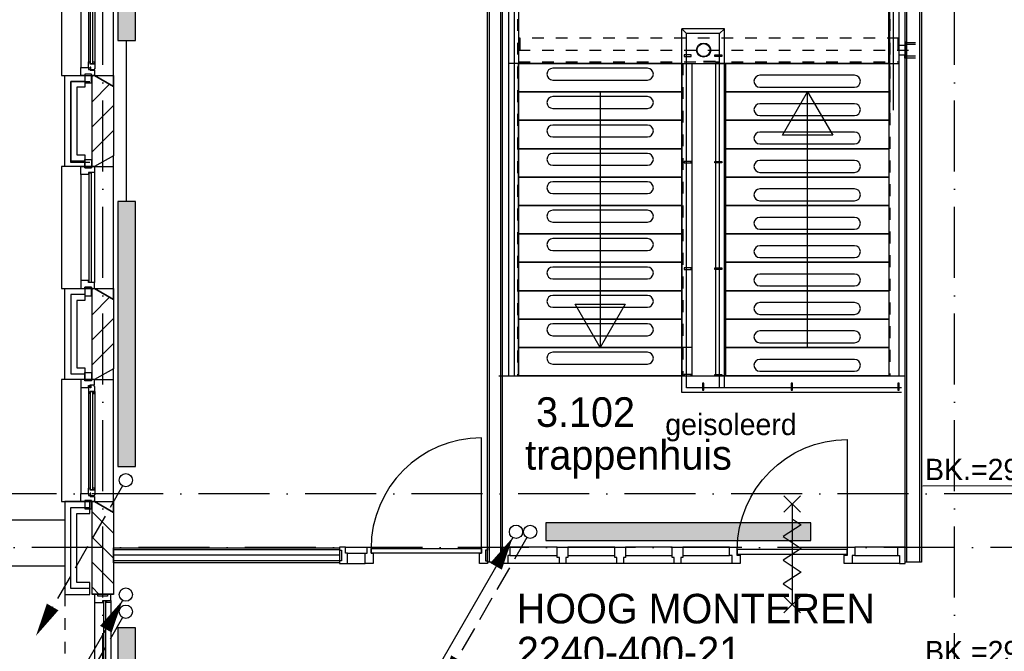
# Model space of a CAD drawing. Extents: x -36528 to 124080, y 290752 to 374852.
# Tile 32 of 66: x 44442 to 52764, y 335591 to 340928. Entities that reach past the tile are written whole.
import ezdxf

# ---------------------------------------------------------------- set-up
doc = ezdxf.new("R2010")
doc.units = 0
doc.header["$LTSCALE"] = 100
for name, pattern in [('2322107', [2000, 1000, 1000]), ('DASHDOT', [9, 6, -1.5, 0, -1.5]), ('HIDDEN', [2, 1, -1])]:
    doc.linetypes.add(name, pattern=pattern)
doc.layers.get('0').update_dxf_attribs({"linetype": 'CONTINUOUS'})
for name, color, linetype in [('AL$1----_ALGEMEEN', 7, 'CONTINUOUS'), ('AL$1----_MAATVOERING', 7, 'CONTINUOUS'), ('AL$7----_STRAMIEN', 1, 'DASHDOT'), ('AL$8----_HULPLIJNEN', 2, 'CONTINUOUS'), ('AL21----_BUITENWAND', 4, 'CONTINUOUS'), ('AL21K---_ISOLATIE', 1, 'CONTINUOUS'), ('AL22----_BINNENWAND', 7, 'CONTINUOUS'), ('AL24----_TRAPPEN', 7, 'CONTINUOUS'), ('AL27----_DAKEN', 7, 'CONTINUOUS'), ('AL28----_KONSTRUKTIE', 3, 'CONTINUOUS'), ('AL29----_BOVENBOUW', 7, 'CONTINUOUS'), ('AL31----_BUITENKOZ', 7, 'CONTINUOUS'), ('AL32----_BINNENKOZ', 7, 'CONTINUOUS'), ('AL32----_DRAAIRICHTING', 7, 'CONTINUOUS'), ('AL65----_BEVEILIGING', 1, 'CONTINUOUS'), ('ALL-----_REFLIJNEN', 8, 'CONTINUOUS'), ('ALXA1---_RASTER50', 12, 'CONTINUOUS'), ('ALXA3---_VOLZWART', 14, 'CONTINUOUS'), ('ALXAB---_PREFABBETON', 1, 'CONTINUOUS'), ('ALXOU---_GLAS', 7, 'CONTINUOUS'), ('BOUW', 8, 'CONTINUOUS'), ('HEKWERKEN', 1, 'CONTINUOUS'), ('TRAPBEKLEDIG', 7, 'CONTINUOUS'), ('WI561---', 1, 'CONTINUOUS'), ('WL561---', 4, 'CONTINUOUS'), ('WL561---_AANVOER', 4, 'CONTINUOUS'), ('WL561---_RETOUR', 4, 'CONTINUOUS'), ('WM570---', 1, 'CONTINUOUS')]:
    doc.layers.add(name, color=color, linetype=linetype)
doc.styles.add('BURO-018', font='BUROFONT.shx', dxfattribs={"height": 180})
doc.styles.add('BURO-025', font='BUROFONT.shx', dxfattribs={"height": 250})

# ---------------------------------------------------------------- blocks, each defined once
blk = doc.blocks.new('LDV2108')
at = {"color": 0, "linetype": 'CONTINUOUS'}
for p, q in [((-0.25, -0.433), (-1.187, -2.057)), ((-1.562, -2.706), (-2.5, -4.33)), ((-2.875, -4.98), (-3.812, -6.603)), ((-4.187, -7.253), (-5.125, -8.877)), ((-5.5, -9.526), (-6.437, -11.15))]:
    blk.add_line(p, q, dxfattribs=at)
blk.add_lwpolyline([(-6.75, -11.691, 0, 1, 0), (-5.5, -9.526, 1, 1, 0)], format="xyseb", dxfattribs=at)
blk.add_circle((0, 0), 0.5, dxfattribs=at)
blk = doc.blocks.new('LDV4107')
at = {"color": 0, "linetype": 'CONTINUOUS'}
blk.add_line((-0.25, -0.433), (-6.75, -11.691), dxfattribs=at)
blk.add_lwpolyline([(-0.25, -0.433, 0, 1, 0), (-1.5, -2.598, 1, 1, 0)], format="xyseb", dxfattribs=at)
blk.add_circle((0, 0), 0.5, dxfattribs=at)
blk = doc.blocks.new('2322401')
at = {"color": 0, "linetype": 'CONTINUOUS'}
for p, q in [((-0.5, 0.5, 1), (-0.5, 0.5)), ((-0.5, 0.5, 1), (-0.5, -0.5, 1)), ((0.5, 0.5, 1), (-0.5, 0.5, 1)), ((0.5, 0.5), (-0.5, 0.5)), ((-0.5, 0.5), (-0.5, -0.5)), ((0.5, 0.5, 1), (0.5, 0.5)), ((0.5, -0.5, 1), (0.5, 0.5, 1)), ((0.5, -0.5), (0.5, 0.5)), ((-0.5, -0.5, 1), (-0.5, -0.5)), ((-0.5, -0.5, 1), (0.5, -0.5, 1)), ((-0.5, -0.5), (0.5, -0.5)), ((0.5, -0.5, 1), (0.5, -0.5))]:
    blk.add_line(p, q, dxfattribs=at)
blk = doc.blocks.new('CVHATCH1')
at = {"color": 0, "linetype": 'CONTINUOUS'}
blk.add_solid([(-0.5, -0.5), (0.5, -0.5), (-0.5, 0.5), (0.5, 0.5)], dxfattribs=at)
blk = doc.blocks.new('CVRINFO2')
at = {"color": 0, "linetype": 'CONTINUOUS', "style": 'BURO-025'}
for tag, p in [('CV_TEXT125', (0, 0)), ('CV_TEXT225', (0, -4.167)), ('CV_TEXT325', (0, -8.333)), ('CV_TEXT425', (0, -12.5))]:
    blk.add_attdef(tag, p, '', height=2.5, dxfattribs=at)

msp = doc.modelspace()

# ---------------------------------------------------------------- linework, layer by layer
at = {"color": 8, "linetype": 'CONTINUOUS'}
for p, q in [((48518.418, 336471.726), (48585.418, 336471.726)), ((48518.418, 336332.726), (48518.418, 336471.726)), ((48585.418, 336471.726), (48585.418, 336399.726)), ((48986.418, 336471.726), (49076.418, 336471.726)), ((48986.418, 336383.726), (48986.418, 336471.726)), ((49076.418, 336471.726), (49076.418, 336383.726)), ((49471.418, 336471.726), (49561.418, 336471.726)), ((49471.418, 336383.726), (49471.418, 336471.726)), ((49561.418, 336471.726), (49561.418, 336383.726)), ((49956.418, 336471.726), (50046.418, 336471.726)), ((49956.418, 336383.726), (49956.418, 336471.726)), ((50046.418, 336471.726), (50046.418, 336383.726)), ((50441.418, 336399.726), (50441.418, 336471.726)), ((50441.418, 336471.726), (50504.418, 336471.726)), ((50504.418, 336471.726), (50504.418, 336404.726)), ((51438.418, 336404.726), (51438.418, 336471.726)), ((51438.418, 336471.726), (51501.418, 336471.726)), ((51501.418, 336471.726), (51501.418, 336399.726)), ((51927.418, 336471.726), (51860.418, 336471.726)), ((51860.418, 336471.726), (51860.418, 336399.726)), ((51927.418, 336332.726), (51927.418, 336471.726)), ((48585.418, 336399.726), (48568.418, 336399.726)), ((48568.418, 336399.726), (48568.418, 336332.726)), ((49003.418, 336383.726), (48986.418, 336383.726)), ((49003.418, 336332.726), (49003.418, 336383.726)), ((49076.418, 336383.726), (49059.418, 336383.726)), ((49059.418, 336383.726), (49059.418, 336332.726)), ((49488.418, 336383.726), (49471.418, 336383.726)), ((49488.418, 336332.726), (49488.418, 336383.726)), ((49561.418, 336383.726), (49544.418, 336383.726)), ((49544.418, 336383.726), (49544.418, 336332.726)), ((49973.418, 336383.726), (49956.418, 336383.726)), ((49973.418, 336332.726), (49973.418, 336383.726)), ((50046.418, 336383.726), (50029.418, 336383.726)), ((50029.418, 336383.726), (50029.418, 336332.726)), ((50464.418, 336399.726), (50441.418, 336399.726)), ((50464.418, 336332.726), (50464.418, 336399.726)), ((50504.418, 336404.726), (50531.418, 336404.726)), ((50531.418, 336404.726), (50531.418, 336332.726)), ((51411.418, 336332.726), (51411.418, 336404.726)), ((51411.418, 336404.726), (51438.418, 336404.726)), ((51501.418, 336399.726), (51478.418, 336399.726)), ((51478.418, 336399.726), (51478.418, 336332.726)), ((51860.418, 336399.726), (51877.418, 336399.726)), ((51877.418, 336399.726), (51877.418, 336332.726)), ((48568.418, 336332.726), (48518.418, 336332.726)), ((49059.418, 336332.726), (49003.418, 336332.726)), ((49544.418, 336332.726), (49488.418, 336332.726)), ((50029.418, 336332.726), (49973.418, 336332.726)), ((50531.418, 336332.726), (50464.418, 336332.726)), ((51478.418, 336332.726), (51411.418, 336332.726)), ((51877.418, 336332.726), (51927.418, 336332.726))]:
    msp.add_line(p, q, dxfattribs=at)
msp.add_lwpolyline([(50506.418, 336451.726, -0.40872383), (51436.418, 337381.726), (51436.418, 336451.726)], format="xyb", dxfattribs=at)
at = {"layer": 'AL$1----_ALGEMEEN', "color": 8}
for p, q in [((50038.172, 340558.176), (48658.172, 340558.176)), ((48658.172, 340558.176), (50038.172, 340558.176)), ((48658.172, 340318.176), (48658.172, 340558.176)), ((50038.172, 340558.176), (50038.172, 340318.176)), ((51788.172, 340558.176), (50408.172, 340558.176)), ((50408.172, 340558.176), (51788.172, 340558.176)), ((50408.172, 340318.176), (50408.172, 340558.176)), ((51788.172, 340558.176), (51788.172, 340518.176)), ((51788.172, 340558.176), (51788.172, 340318.176)), ((48658.172, 340318.176), (50038.172, 340318.176)), ((48658.172, 340318.176), (50038.172, 340318.176)), ((48658.172, 340318.176), (50038.172, 340318.176)), ((48658.172, 340078.176), (48658.172, 340318.176)), ((50038.172, 340318.176), (48658.172, 340318.176)), ((50038.172, 340318.176), (50038.172, 340078.176)), ((50408.172, 340318.176), (51788.172, 340318.176)), ((50408.172, 340318.176), (51788.172, 340318.176)), ((50408.172, 340318.176), (51788.172, 340318.176)), ((50408.172, 340078.176), (50408.172, 340318.176)), ((50408.172, 340318.176), (51788.172, 340318.176)), ((51788.172, 340318.176), (50408.172, 340318.176)), ((51788.172, 340358.176), (51788.172, 340318.176)), ((51788.172, 340318.176), (51788.172, 340278.176)), ((51788.172, 340318.176), (51788.172, 340078.176)), ((51788.172, 340318.176), (51788.172, 340134.339)), ((48658.172, 340078.176), (50038.172, 340078.176)), ((48658.172, 340078.176), (50038.172, 340078.176)), ((48658.172, 340078.176), (50038.172, 340078.176)), ((48658.172, 339838.176), (48658.172, 340078.176)), ((50038.172, 340078.176), (48658.172, 340078.176)), ((50038.172, 340078.176), (50038.172, 339838.176)), ((50408.172, 340078.176), (51788.172, 340078.176)), ((50408.172, 339838.176), (50408.172, 340078.176)), ((51788.172, 340078.176), (50408.172, 340078.176)), ((51788.172, 340078.176), (51788.172, 339838.176)), ((48658.172, 339838.176), (50038.172, 339838.176)), ((48658.172, 339838.176), (50038.172, 339838.176)), ((50038.172, 339838.176), (48658.172, 339838.176)), ((48658.172, 339838.176), (50038.172, 339838.176)), ((48658.172, 339598.176), (48658.172, 339838.176)), ((50038.172, 339838.176), (50038.172, 339598.176)), ((51788.172, 339838.176), (50408.172, 339838.176)), ((50408.172, 339838.176), (51788.172, 339838.176)), ((50408.172, 339598.176), (50408.172, 339838.176)), ((51788.172, 339838.176), (51788.172, 339598.176)), ((48658.172, 339598.176), (50038.172, 339598.176)), ((48658.172, 339598.176), (50038.172, 339598.176)), ((48658.172, 339598.176), (50038.172, 339598.176)), ((48658.172, 339358.176), (48658.172, 339598.176)), ((50038.172, 339598.176), (48658.172, 339598.176)), ((50038.172, 339598.176), (50038.172, 339358.176)), ((51788.172, 339598.176), (50408.172, 339598.176)), ((50408.172, 339598.176), (51788.172, 339598.176)), ((50408.172, 339358.176), (50408.172, 339598.176)), ((51788.172, 339598.176), (51788.172, 339358.176)), ((48658.172, 339358.176), (50038.172, 339358.176)), ((48658.172, 339358.176), (50038.172, 339358.176)), ((48658.172, 339358.176), (50038.172, 339358.176)), ((48658.172, 339118.176), (48658.172, 339358.176)), ((50038.172, 339358.176), (48658.172, 339358.176)), ((50038.172, 339358.176), (50038.172, 339118.176)), ((50408.172, 339358.176), (51788.172, 339358.176)), ((50408.172, 339358.176), (51788.172, 339358.176)), ((51788.172, 339358.176), (50408.172, 339358.176)), ((50408.172, 339358.176), (51788.172, 339358.176)), ((50408.172, 339118.176), (50408.172, 339358.176)), ((51788.172, 339358.176), (51788.172, 339118.176)), ((48658.172, 339118.176), (50038.172, 339118.176)), ((48658.172, 339118.176), (50038.172, 339118.176)), ((48658.172, 339118.176), (50038.172, 339118.176)), ((48658.172, 338878.176), (48658.172, 339118.176)), ((50038.172, 339118.176), (48658.172, 339118.176)), ((50038.172, 339118.176), (50038.172, 338878.176)), ((50408.172, 339118.176), (51788.172, 339118.176)), ((50408.172, 339118.176), (51788.172, 339118.176)), ((51788.172, 339118.176), (50408.172, 339118.176)), ((50408.172, 339118.176), (51788.172, 339118.176)), ((50408.172, 338878.176), (50408.172, 339118.176)), ((51788.172, 339118.176), (51788.172, 338878.176)), ((48658.172, 338878.176), (50038.172, 338878.176)), ((48658.172, 338878.176), (50038.172, 338878.176)), ((50038.172, 338878.176), (48658.172, 338878.176)), ((48658.172, 338878.176), (50038.172, 338878.176)), ((48658.172, 338638.176), (48658.172, 338878.176)), ((50038.172, 338878.176), (50038.172, 338638.176)), ((50408.172, 338878.176), (51788.172, 338878.176)), ((50408.172, 338878.176), (51788.172, 338878.176)), ((51788.172, 338878.176), (50408.172, 338878.176)), ((50408.172, 338878.176), (51788.172, 338878.176)), ((50408.172, 338638.176), (50408.172, 338878.176)), ((51788.172, 338878.176), (51788.172, 338638.176)), ((48658.172, 338638.176), (50038.172, 338638.176)), ((48658.172, 338638.176), (50038.172, 338638.176)), ((48658.172, 338638.176), (50038.172, 338638.176)), ((48658.172, 338398.176), (48658.172, 338638.176)), ((50038.172, 338638.176), (48658.172, 338638.176)), ((50038.172, 338638.176), (50038.172, 338398.176)), ((50408.172, 338638.176), (51788.172, 338638.176)), ((50408.172, 338638.176), (51788.172, 338638.176)), ((50408.172, 338638.176), (51788.172, 338638.176)), ((50408.172, 338398.176), (50408.172, 338638.176)), ((51788.172, 338638.176), (50408.172, 338638.176)), ((51788.172, 338638.176), (51788.172, 338398.176)), ((48658.172, 338398.176), (50038.172, 338398.176)), ((48658.172, 338398.176), (50038.172, 338398.176)), ((50038.172, 338398.176), (48658.172, 338398.176)), ((48658.172, 338398.176), (50038.172, 338398.176)), ((48658.172, 338158.176), (48658.172, 338398.176)), ((50038.172, 338398.176), (50038.172, 338158.176)), ((50408.172, 338398.176), (51788.172, 338398.176)), ((50408.172, 338398.176), (51788.172, 338398.176)), ((51788.172, 338398.176), (50408.172, 338398.176)), ((50408.172, 338398.176), (51788.172, 338398.176)), ((50408.172, 338158.176), (50408.172, 338398.176)), ((51788.172, 338398.176), (51788.172, 338158.176)), ((48658.172, 338158.176), (50038.172, 338158.176)), ((48658.172, 338158.176), (50038.172, 338158.176)), ((50038.172, 338158.176), (48658.172, 338158.176)), ((48658.172, 338158.176), (50038.172, 338158.176)), ((48658.172, 337918.176), (48658.172, 338158.176)), ((50038.172, 338158.176), (50038.172, 337918.176)), ((50408.172, 338158.176), (51788.172, 338158.176)), ((50408.172, 338158.176), (51788.172, 338158.176)), ((50408.172, 338158.176), (51788.172, 338158.176)), ((50408.172, 337918.176), (50408.172, 338158.176)), ((51788.172, 338158.176), (50408.172, 338158.176)), ((51788.172, 338158.176), (51788.172, 337918.176)), ((50038.172, 337918.176), (48658.172, 337918.176)), ((50038.172, 337918.176), (48658.172, 337918.176)), ((51788.172, 337918.176), (50408.172, 337918.176)), ((51788.172, 337918.176), (50408.172, 337918.176)), ((40734.348, 336701.726), (44824.701, 336701.726)), ((44824.701, 336701.726), (44824.701, 336311.726)), ((44824.701, 336311.726), (40734.348, 336311.726))]:
    msp.add_line(p, q, dxfattribs=at)
at = {"layer": 'AL$1----_MAATVOERING', "color": 8, "linetype": 'HIDDEN'}
for p, q in [((50323.172, 340574.176), (50123.172, 340574.176)), ((50323.172, 340568.176), (50123.172, 340568.176))]:
    msp.add_line(p, q, dxfattribs=at)
at = {"layer": 'AL$1----_MAATVOERING', "color": 8}
msp.add_line((50123.172, 340558.176), (50323.172, 340558.176), dxfattribs=at)
at = {"layer": 'AL$7----_STRAMIEN', "color": 1}
msp.add_line((45144.348, 302741.907), (45144.348, 356571.726), dxfattribs=at)
for points in [[(52344.348, 302741.907), (52344.348, 371420.208)], [(106860.706, 336921.726), (-31631.746, 336921.726)], [(107252.264, 336471.726), (-32545.031, 336465.612)]]:
    msp.add_lwpolyline(points, dxfattribs=at)
at = {"layer": 'AL$8----_HULPLIJNEN', "color": 8}
for p, q in [((45074.348, 340456.726), (45234.348, 340456.726)), ((45234.348, 340364.35), (45074.348, 340456.726)), ((45234.348, 340456.726), (45234.348, 340364.35)), ((45234.348, 339779.102), (45074.348, 339686.726)), ((45234.348, 339686.726), (45234.348, 339779.102)), ((45074.348, 339686.726), (45234.348, 339686.726)), ((45074.348, 338656.726), (45234.348, 338656.726)), ((45234.348, 338564.35), (45074.348, 338656.726)), ((45234.348, 338656.726), (45234.348, 338564.35)), ((45234.348, 337979.102), (45074.348, 337886.726)), ((45234.348, 337886.726), (45234.348, 337979.102)), ((45074.348, 337886.726), (45234.348, 337886.726)), ((45074.348, 336856.726), (45234.348, 336856.726)), ((45234.348, 336764.35), (45074.348, 336856.726)), ((45234.348, 336856.726), (45234.348, 336764.35))]:
    msp.add_line(p, q, dxfattribs=at)
at = {"layer": 'AL21----_BUITENWAND', "color": 8}
for p, q in [((44824.348, 339686.726), (44824.348, 340456.726)), ((44824.348, 340456.726), (44993.349, 340456.726)), ((44993.349, 340456.726), (44993.349, 340356.726)), ((44993.349, 340356.726), (44924.348, 340356.726)), ((44924.348, 340356.726), (44924.348, 339786.726)), ((44924.348, 339786.726), (44993.349, 339786.726)), ((44993.349, 339786.726), (44993.349, 339686.726)), ((44993.349, 339686.726), (44824.348, 339686.726)), ((44824.348, 337886.726), (44824.348, 338656.726)), ((44824.348, 338656.726), (44993.349, 338656.726)), ((44993.349, 338656.726), (44993.349, 338556.726)), ((44993.349, 338556.726), (44924.348, 338556.726)), ((44924.348, 338556.726), (44924.348, 337986.726)), ((44924.348, 337986.726), (44993.349, 337986.726)), ((44993.349, 337986.726), (44993.349, 337886.726)), ((44993.349, 337886.726), (44824.348, 337886.726)), ((45034.348, 336856.726), (44824.348, 336856.726)), ((44824.348, 336856.726), (44824.348, 336071.726)), ((45034.348, 336756.726), (45034.348, 336856.726)), ((44924.348, 336171.726), (44924.348, 336756.726)), ((44924.348, 336756.726), (45034.348, 336756.726)), ((45034.348, 336171.726), (44924.348, 336171.726)), ((45034.348, 336071.726), (45034.348, 336171.726)), ((44824.348, 336071.726), (45034.348, 336071.726))]:
    msp.add_line(p, q, dxfattribs=at)
at = {"layer": 'AL21K---_ISOLATIE', "color": 8, "linetype": 'CONTINUOUS'}
for p, q in [((45054.348, 339786.726), (45054.348, 340356.726)), ((45054.348, 337986.726), (45054.348, 338556.726))]:
    msp.add_line(p, q, dxfattribs=at)
at = {"layer": 'AL22----_BINNENWAND', "color": 8}
for p, q in [((48396.172, 336344.038), (48396.172, 342385.176)), ((52064.172, 342385.197), (52064.172, 336344.038)), ((48521.172, 342260.177), (48521.172, 336344.038)), ((51925.172, 336344.038), (51925.172, 342260.196)), ((45234.348, 336339.726), (45234.348, 336464.726)), ((45234.348, 336464.726), (47145.172, 336464.726)), ((47145.172, 336464.726), (47145.172, 336339.726)), ((47145.172, 336339.726), (45234.348, 336339.726)), ((48521.172, 336344.038), (48396.172, 336344.038)), ((52064.172, 336344.038), (51925.172, 336344.038))]:
    msp.add_line(p, q, dxfattribs=at)
at = {"layer": 'AL22----_BINNENWAND', "color": 8, "linetype": 'CONTINUOUS'}
for p, q in [((48411.172, 342370.176), (48411.172, 336344.038)), ((52049.348, 336344.038), (52049.348, 342370.197)), ((48506.172, 342275.177), (48506.172, 336344.038)), ((51940.2, 336344.038), (51940.2, 342275.158)), ((47145.172, 336449.726), (45234.348, 336449.726)), ((47145.172, 336354.726), (45234.348, 336354.726))]:
    msp.add_line(p, q, dxfattribs=at)
at = {"layer": 'AL24----_TRAPPEN', "color": 8}
for p, q in [((48573.172, 342208.176), (48573.172, 337918.176)), ((48621.172, 342208.176), (48621.172, 337918.176)), ((51825.172, 342208.176), (51825.172, 340163.07)), ((51873.172, 342208.176), (51873.172, 340163.07)), ((48658.172, 342123.176), (48658.172, 337918.176)), ((51788.172, 342123.176), (51788.172, 340134.339)), ((50038.172, 340558.176), (50038.172, 337918.176)), ((50123.172, 340558.176), (50123.172, 337918.176)), ((50323.172, 340558.176), (50323.172, 339639.142)), ((50408.172, 340558.176), (50408.172, 339667.874)), ((49348.172, 340318.176), (49348.172, 338158.176)), ((50890.459, 339951.642), (51102.077, 340318.176)), ((51102.077, 340318.176), (51313.696, 339951.642)), ((51102.077, 338158.176), (51102.077, 340318.176)), ((51788.172, 340134.339), (51788.172, 337918.176)), ((51873.172, 340163.07), (51873.172, 337918.176)), ((51313.696, 339951.642), (50890.459, 339951.642)), ((50323.172, 339639.142), (50323.172, 337918.176)), ((50408.172, 339667.874), (50408.172, 337918.176)), ((49348.172, 338158.176), (49136.553, 338524.711)), ((49136.553, 338524.711), (49559.791, 338524.711)), ((49559.791, 338524.711), (49348.172, 338158.176))]:
    msp.add_line(p, q, dxfattribs=at)
at = {"layer": 'AL24----_TRAPPEN', "color": 8, "linetype": 'HIDDEN'}
for p, q in [((48648.672, 342132.676), (48648.672, 337918.176)), ((51797.672, 342132.676), (51797.672, 340203.664)), ((50047.672, 340558.176), (50047.672, 337918.176)), ((50398.672, 340558.176), (50398.672, 339736.519)), ((51797.672, 340137.55), (51797.672, 337918.176)), ((50398.672, 339664.663), (50398.672, 337918.176))]:
    msp.add_line(p, q, dxfattribs=at)
at = {"layer": 'AL27----_DAKEN', "color": 8, "linetype": 'HIDDEN'}
msp.add_line((44824.348, 336071.726), (44824.348, 333271.725), dxfattribs=at)
at = {"layer": 'AL28----_KONSTRUKTIE', "color": 8}
for p, q in [((45054.348, 340456.726), (45074.348, 340456.726)), ((45054.348, 339686.726), (45054.348, 340456.726)), ((45074.348, 340456.726), (45234.348, 340364.35)), ((45234.348, 340364.35), (45234.348, 339779.102)), ((45234.348, 339779.102), (45074.348, 339686.726)), ((45074.348, 339686.726), (45054.348, 339686.726)), ((45054.348, 338656.726), (45074.348, 338656.726)), ((45054.348, 337886.726), (45054.348, 338656.726)), ((45074.348, 338656.726), (45234.348, 338564.35)), ((45234.348, 338564.35), (45234.348, 337979.102)), ((45234.348, 337979.102), (45074.348, 337886.726)), ((45074.348, 337886.726), (45054.348, 337886.726))]:
    msp.add_line(p, q, dxfattribs=at)
at = {"layer": 'AL28----_KONSTRUKTIE', "color": 8, "linetype": 'CONTINUOUS'}
for p, q in [((45054.348, 336071.726), (45054.348, 336856.726)), ((45054.348, 336856.726), (45074.348, 336856.726)), ((45074.348, 336856.726), (45234.348, 336764.35)), ((45234.348, 336764.35), (45234.348, 336071.726)), ((45234.348, 336071.726), (45054.348, 336071.726))]:
    msp.add_line(p, q, dxfattribs=at)
at = {"layer": 'AL28----_KONSTRUKTIE', "color": 8}
for radius in [60, 55]:
    msp.add_circle((50223.172, 340671.176), radius, dxfattribs=at)
at = {"layer": 'AL29----_BOVENBOUW', "color": 8}
for p, q in [((48658.172, 342123.176), (48658.172, 340558.176)), ((51788.172, 340558.176), (51788.172, 342123.176)), ((51933.172, 340711.176), (51873.172, 340711.176)), ((51873.172, 340711.176), (51873.172, 340631.176)), ((51933.172, 340739.676), (51923.172, 340739.676)), ((51923.172, 340739.676), (51923.172, 340717.676)), ((51923.172, 340717.676), (51933.172, 340717.676)), ((51933.172, 340717.676), (51933.172, 340739.676)), ((51933.172, 340631.176), (51933.172, 340711.176)), ((51873.172, 340631.176), (51933.172, 340631.176)), ((51923.172, 340602.676), (51923.172, 340624.676)), ((51923.172, 340624.676), (51933.172, 340624.676)), ((51933.172, 340624.676), (51933.172, 340602.676)), ((48658.172, 340558.176), (48573.172, 340558.176)), ((48658.172, 340558.176), (51788.172, 340558.176)), ((50038.172, 340558.176), (50123.172, 340558.176)), ((50408.172, 340558.176), (50323.172, 340558.176)), ((51788.172, 340558.176), (51873.172, 340558.176)), ((51933.172, 340602.676), (51923.172, 340602.676)), ((50123.172, 338158.176), (50038.172, 338158.176)), ((48493.172, 337918.176), (51925.172, 337918.176)), ((50038.172, 337918.176), (50123.172, 337918.176)), ((50408.172, 337918.176), (50323.172, 337918.176)), ((51788.172, 337918.176), (51873.172, 337918.176))]:
    msp.add_line(p, q, dxfattribs=at)
at = {"layer": 'AL29----_BOVENBOUW', "color": 8, "linetype": 'HIDDEN'}
for p, q in [((51873.172, 340771.176), (48658.172, 340771.176)), ((48668.172, 340771.176), (48668.172, 340571.176)), ((51863.172, 340771.176), (51863.172, 340571.176)), ((51873.172, 340771.176), (51873.172, 340571.176)), ((51933.172, 340736.676), (52013.172, 340736.676)), ((51933.172, 340720.676), (52013.172, 340720.676)), ((48658.172, 340671.176), (51953.172, 340671.176)), ((51933.172, 340621.676), (52013.172, 340621.676)), ((48658.172, 340571.176), (51873.172, 340571.176)), ((51933.172, 340605.676), (52013.172, 340605.676))]:
    msp.add_line(p, q, dxfattribs=at)
at = {"layer": 'AL31----_BUITENKOZ', "color": 8}
for p, q in [((45234.348, 340364.35), (45234.348, 341579.102)), ((44794.348, 341486.726), (44794.348, 340456.726)), ((44960.348, 341419.726), (44960.348, 340523.726)), ((45023.348, 341372.601), (45023.348, 340570.851)), ((45077.348, 341387.542), (45077.348, 340555.91)), ((45023.348, 340570.851), (45036.348, 340572.91)), ((45023.348, 340523.726), (45023.348, 340570.851)), ((45036.348, 340572.91), (45036.348, 340555.91)), ((45036.348, 340555.91), (45077.348, 340555.91)), ((45061.52, 340555.91), (45061.52, 340572.91)), ((45061.52, 340572.91), (45075.052, 340572.91)), ((45075.052, 340555.91), (45061.52, 340555.91)), ((45075.052, 340572.91), (45075.052, 340555.91)), ((45077.348, 340555.91), (45077.348, 340513.424)), ((44794.348, 340456.726), (45074.348, 340456.726)), ((44960.348, 340456.726), (44960.348, 340523.726)), ((44960.348, 340523.726), (45023.348, 340523.726)), ((44993.349, 340456.726), (44960.348, 340456.726)), ((45049.349, 340466.726), (44993.349, 340466.726)), ((44993.349, 340466.726), (44993.349, 340395.726)), ((45049.349, 340466.726), (44993.349, 340466.726)), ((44993.349, 340466.726), (44993.349, 340456.726)), ((45023.348, 340523.726), (45023.348, 340506.726)), ((45023.348, 340518.41), (45023.348, 340523.726)), ((45038.348, 340518.41), (45023.348, 340518.41)), ((45023.348, 340506.726), (45038.348, 340506.726)), ((45043.348, 340526.41), (45038.348, 340526.41)), ((45038.348, 340526.41), (45038.348, 340518.41)), ((45038.348, 340506.726), (45038.348, 340500.726)), ((45038.348, 340500.726), (45074.348, 340500.726)), ((45043.348, 340503.91), (45043.348, 340526.41)), ((45073.107, 340503.91), (45043.348, 340503.91)), ((45049.349, 340395.726), (45049.349, 340466.726)), ((45049.349, 340456.726), (45049.349, 340466.726)), ((45074.348, 340456.726), (45049.349, 340456.726)), ((45077.348, 340513.424), (45073.107, 340510.975)), ((45073.107, 340510.975), (45073.107, 340503.91)), ((45074.348, 340500.726), (45074.348, 340456.726)), ((45074.348, 340456.726), (45234.348, 340364.35)), ((44993.349, 340395.726), (45049.349, 340395.726)), ((44993.349, 339676.726), (44993.349, 339747.726)), ((44993.349, 339747.726), (45049.349, 339747.726)), ((45049.349, 339747.726), (45049.349, 339676.726)), ((45234.348, 339779.102), (45074.348, 339686.726)), ((45234.348, 338564.35), (45234.348, 339779.102)), ((45074.348, 339686.726), (44794.348, 339686.726)), ((44794.348, 339686.726), (44794.348, 338656.726)), ((44960.348, 339619.726), (44960.348, 338723.726)), ((45049.349, 339676.726), (44993.349, 339676.726)), ((45074.348, 339636.726), (45074.348, 338706.726)), ((44794.348, 338656.726), (45074.348, 338656.726)), ((45049.349, 338666.726), (44993.349, 338666.726)), ((44993.349, 338666.726), (44993.349, 338595.726)), ((45049.349, 338595.726), (45049.349, 338666.726)), ((45074.348, 338656.726), (45234.348, 338564.35)), ((44993.349, 338595.726), (45049.349, 338595.726)), ((45234.348, 337979.102), (45074.348, 337886.726)), ((45234.348, 336764.35), (45234.348, 337979.102)), ((45074.348, 337886.726), (44794.348, 337886.726)), ((44794.348, 337886.726), (44794.348, 336856.726)), ((44993.349, 337886.726), (44960.348, 337886.726)), ((44960.348, 337886.726), (44960.348, 337819.726)), ((44993.349, 337876.726), (44993.349, 337947.726)), ((44993.349, 337947.726), (45049.349, 337947.726)), ((44993.349, 337876.726), (44993.349, 337886.726)), ((45049.349, 337876.726), (44993.349, 337876.726)), ((45049.349, 337876.726), (44993.349, 337876.726)), ((45049.349, 337947.726), (45049.349, 337876.726)), ((45074.348, 337886.726), (45049.349, 337886.726)), ((45049.349, 337886.726), (45049.349, 337876.726)), ((45074.348, 337842.726), (45074.348, 337886.726)), ((44960.348, 337819.726), (45023.348, 337819.726)), ((44960.348, 337819.726), (44960.348, 336923.726)), ((45023.348, 337819.726), (45023.348, 337836.726)), ((45023.348, 337836.726), (45038.348, 337836.726)), ((45038.348, 337825.042), (45023.348, 337825.042)), ((45023.348, 337825.042), (45023.348, 337819.726)), ((45023.348, 337819.726), (45023.348, 337772.601)), ((45036.348, 337770.542), (45036.348, 337787.542)), ((45036.348, 337787.542), (45077.348, 337787.542)), ((45038.348, 337836.726), (45038.348, 337842.726)), ((45038.348, 337842.726), (45074.348, 337842.726)), ((45038.348, 337817.042), (45038.348, 337825.042)), ((45043.348, 337817.042), (45038.348, 337817.042)), ((45073.107, 337839.542), (45043.348, 337839.542)), ((45043.348, 337839.542), (45043.348, 337817.042)), ((45075.052, 337787.542), (45061.52, 337787.542)), ((45061.52, 337787.542), (45061.52, 337770.542)), ((45073.107, 337832.477), (45073.107, 337839.542)), ((45077.348, 337830.028), (45073.107, 337832.477)), ((45075.052, 337770.542), (45075.052, 337787.542)), ((45077.348, 337787.542), (45077.348, 337830.028)), ((45077.348, 337787.542), (45077.348, 336955.91)), ((45023.348, 337772.601), (45036.348, 337770.542)), ((45023.348, 337772.601), (45023.348, 336970.851)), ((45061.52, 337770.542), (45075.052, 337770.542)), ((45023.348, 336970.851), (45036.348, 336972.91)), ((45023.348, 336923.726), (45023.348, 336970.851)), ((45036.348, 336972.91), (45036.348, 336955.91)), ((45036.348, 336955.91), (45077.348, 336955.91)), ((45061.52, 336955.91), (45061.52, 336972.91)), ((45061.52, 336972.91), (45075.052, 336972.91)), ((45075.052, 336955.91), (45061.52, 336955.91)), ((45075.052, 336972.91), (45075.052, 336955.91)), ((45077.348, 336955.91), (45077.348, 336913.424)), ((44960.348, 336856.726), (44960.348, 336923.726)), ((44960.348, 336923.726), (45023.348, 336923.726)), ((45023.348, 336923.726), (45023.348, 336906.726)), ((45023.348, 336918.41), (45023.348, 336923.726)), ((45038.348, 336918.41), (45023.348, 336918.41)), ((45023.348, 336906.726), (45038.348, 336906.726)), ((45043.348, 336926.41), (45038.348, 336926.41)), ((45038.348, 336926.41), (45038.348, 336918.41)), ((45038.348, 336906.726), (45038.348, 336900.726)), ((45038.348, 336900.726), (45074.348, 336900.726)), ((45043.348, 336903.91), (45043.348, 336926.41)), ((45073.107, 336903.91), (45043.348, 336903.91)), ((45077.348, 336913.424), (45073.107, 336910.975)), ((45073.107, 336910.975), (45073.107, 336903.91)), ((45074.348, 336900.726), (45074.348, 336856.726)), ((44794.348, 336856.726), (45074.348, 336856.726)), ((44993.349, 336856.726), (44960.348, 336856.726)), ((45049.349, 336866.726), (44993.349, 336866.726)), ((44993.349, 336866.726), (44993.349, 336795.726)), ((45049.349, 336866.726), (44993.349, 336866.726)), ((44993.349, 336866.726), (44993.349, 336856.726)), ((44993.349, 336795.726), (45049.349, 336795.726)), ((45049.349, 336795.726), (45049.349, 336866.726)), ((45049.349, 336856.726), (45049.349, 336866.726)), ((45074.348, 336856.726), (45049.349, 336856.726)), ((45074.348, 336856.726), (45234.348, 336764.35)), ((45103.848, 336071.657), (45074.348, 336071.657)), ((45074.348, 336071.657), (45074.348, 336004.657)), ((45103.848, 336057.657), (45103.848, 336071.657)), ((45183.848, 336057.657), (45103.848, 336057.657)), ((45213.348, 336071.657), (45183.848, 336071.657)), ((45183.848, 336071.657), (45183.848, 336057.657)), ((45213.348, 336021.657), (45213.348, 336071.657)), ((45074.348, 336004.657), (45074.348, 334705.157)), ((45074.348, 336004.657), (45146.348, 336004.657)), ((45146.348, 336004.657), (45146.348, 336021.657)), ((45146.348, 336021.657), (45213.348, 336021.657)), ((45146.348, 336004.657), (45146.348, 336021.657)), ((45146.348, 336021.657), (45175.348, 336021.657)), ((45150.348, 336004.657), (45146.348, 336004.657)), ((45171.348, 336017.657), (45150.348, 336017.657)), ((45150.348, 336017.657), (45150.348, 336004.657)), ((45171.348, 336004.657), (45171.348, 336017.657)), ((45175.348, 336004.657), (45171.348, 336004.657)), ((45175.348, 336021.657), (45213.348, 336021.657)), ((45175.348, 336004.657), (45175.348, 336021.657)), ((45175.348, 336021.657), (45175.348, 336004.657)), ((45213.348, 336004.657), (45175.348, 336004.657)), ((45213.348, 336021.657), (45213.348, 336004.657)), ((45213.348, 336004.657), (45213.348, 334705.157))]:
    msp.add_line(p, q, dxfattribs=at)
at = {"layer": 'AL31----_BUITENKOZ', "color": 8, "linetype": 'CONTINUOUS'}
for p, q in [((45038.348, 341385.542), (45038.348, 340557.91)), ((45059.348, 340557.91), (45059.348, 341385.542)), ((45038.348, 340557.91), (45059.348, 340557.91)), ((44960.348, 339619.726), (44960.348, 339686.726)), ((44960.348, 339686.726), (44993.349, 339686.726)), ((45023.348, 339619.726), (44960.348, 339619.726)), ((44960.348, 339619.726), (44960.348, 339619.726)), ((44960.348, 339619.726), (44960.348, 339619.726)), ((44960.348, 339619.726), (44960.348, 339619.726)), ((44960.348, 339619.726), (44960.348, 339619.726)), ((44993.349, 339686.726), (44993.349, 339676.726)), ((44993.349, 339676.726), (45049.349, 339676.726)), ((45074.348, 339636.726), (45023.348, 339636.726)), ((45023.348, 339636.726), (45023.348, 339619.726)), ((45048.348, 339631.726), (45027.348, 339631.726)), ((45027.348, 339631.726), (45027.348, 338711.726)), ((45048.348, 338711.726), (45048.348, 339631.726)), ((45049.349, 339676.726), (45049.349, 339686.726)), ((45049.349, 339686.726), (45049.349, 339686.726)), ((45049.349, 339686.726), (45074.348, 339686.726)), ((45074.348, 339686.726), (45074.348, 339636.726)), ((45074.348, 339636.726), (45074.348, 339636.726)), ((45023.348, 338723.726), (44960.348, 338723.726)), ((44960.348, 338723.726), (44960.348, 338723.726)), ((44960.348, 338723.726), (44960.348, 338723.726)), ((44960.348, 338723.726), (44960.348, 338723.726)), ((44960.348, 338723.726), (44960.348, 338723.726)), ((44960.348, 338723.726), (44960.348, 338656.726)), ((45023.348, 338706.726), (45023.348, 338723.726)), ((45074.348, 338706.726), (45023.348, 338706.726)), ((45027.348, 338711.726), (45048.348, 338711.726)), ((45074.348, 338706.726), (45074.348, 338706.726)), ((45074.348, 338656.726), (45074.348, 338706.726)), ((44960.348, 338656.726), (44993.349, 338656.726)), ((44993.349, 338656.726), (44993.349, 338666.726)), ((44993.349, 338666.726), (45049.349, 338666.726)), ((45049.349, 338666.726), (45049.349, 338656.726)), ((45049.349, 338656.726), (45049.349, 338656.726)), ((45049.349, 338656.726), (45074.348, 338656.726)), ((45059.348, 337785.542), (45038.348, 337785.542)), ((45038.348, 337785.542), (45038.348, 336957.91)), ((45059.348, 336957.91), (45059.348, 337785.542)), ((45038.348, 336957.91), (45059.348, 336957.91)), ((50506.418, 336451.726), (50506.418, 336410.726)), ((51436.418, 336451.726), (50506.418, 336451.726)), ((50506.418, 336410.726), (51436.418, 336410.726)), ((51436.418, 336410.726), (51436.418, 336451.726))]:
    msp.add_line(p, q, dxfattribs=at)
at = {"layer": 'AL32----_BINNENKOZ', "color": 8}
for p, q in [((47145.172, 336471.726), (47145.172, 336446.726)), ((47195.172, 336471.726), (47145.172, 336471.726)), ((47195.172, 336471.726), (47379.172, 336471.726)), ((47195.172, 336420.726), (47195.172, 336471.726)), ((47379.172, 336471.726), (47412.172, 336471.726)), ((47379.172, 336420.726), (47379.172, 336471.726)), ((47379.172, 336471.726), (47412.172, 336471.726)), ((47412.172, 336471.726), (47412.172, 336420.726)), ((47412.172, 336420.726), (47412.172, 336460.726)), ((47412.172, 336460.726), (48346.172, 336460.726)), ((48346.172, 336420.726), (48346.172, 336471.726)), ((48346.172, 336471.726), (48396.172, 336471.726)), ((48346.172, 336460.726), (48346.172, 336420.726)), ((48396.172, 336471.726), (48396.172, 336446.726)), ((48986.418, 336471.726), (48585.418, 336471.726)), ((49471.418, 336471.726), (49076.418, 336471.726)), ((49956.418, 336471.726), (49561.418, 336471.726)), ((50441.418, 336471.726), (50046.418, 336471.726)), ((51860.418, 336471.726), (51501.418, 336471.726)), ((47145.172, 336446.726), (47161.172, 336446.726)), ((47161.172, 336446.726), (47161.172, 336354.726)), ((47212.172, 336420.726), (47195.172, 336420.726)), ((47212.172, 336420.726), (47362.172, 336420.726)), ((47212.172, 336332.726), (47212.172, 336420.726)), ((47362.172, 336332.726), (47362.172, 336420.726)), ((47362.172, 336420.726), (47379.172, 336420.726)), ((47412.172, 336420.726), (47429.172, 336420.726)), ((48346.172, 336420.726), (47412.172, 336420.726)), ((47429.172, 336420.726), (47429.172, 336332.726)), ((48329.172, 336332.726), (48329.172, 336420.726)), ((48329.172, 336420.726), (48346.172, 336420.726)), ((48396.172, 336446.726), (48380.172, 336446.726)), ((48380.172, 336446.726), (48380.172, 336354.726)), ((48585.418, 336399.726), (48986.418, 336399.726)), ((49076.418, 336399.726), (49471.418, 336399.726)), ((49561.418, 336399.726), (49956.418, 336399.726)), ((50046.418, 336399.726), (50441.418, 336399.726)), ((51501.418, 336399.726), (51860.418, 336399.726)), ((47161.172, 336354.726), (47145.172, 336354.726)), ((47145.172, 336354.726), (47145.172, 336332.726)), ((47145.172, 336332.726), (47212.172, 336332.726)), ((47212.172, 336332.726), (47362.172, 336332.726)), ((47429.172, 336332.726), (47362.172, 336332.726)), ((48396.172, 336332.726), (48329.172, 336332.726)), ((48380.172, 336354.726), (48396.172, 336354.726)), ((48396.172, 336354.726), (48396.172, 336332.726)), ((49003.418, 336332.726), (48568.418, 336332.726)), ((49488.418, 336332.726), (49059.418, 336332.726)), ((49973.418, 336332.726), (49544.418, 336332.726)), ((50464.418, 336332.726), (50029.418, 336332.726)), ((51877.418, 336332.726), (51478.418, 336332.726))]:
    msp.add_line(p, q, dxfattribs=at)
at = {"layer": 'AL32----_DRAAIRICHTING', "color": 8}
msp.add_line((48346.172, 336460.726), (48346.172, 337394.726), dxfattribs=at)
msp.add_arc((48346.172, 336460.726), 934, 90, 180, dxfattribs=at)
at = {"layer": 'AL65----_BEVEILIGING', "color": 8, "linetype": 'CONTINUOUS'}
for p, q in [((51041.418, 336905.726), (50901.418, 336765.726)), ((50901.418, 336905.726), (51041.418, 336765.726)), ((50971.418, 336835.726), (50971.418, 335985.726)), ((50971.418, 336710.726), (51046.418, 336660.726)), ((51046.418, 336660.726), (50896.418, 336560.726)), ((50896.418, 336560.726), (50971.418, 336510.726)), ((51046.418, 336460.726), (50896.418, 336360.726)), ((50971.418, 336510.726), (51046.418, 336460.726)), ((50896.418, 336360.726), (50971.418, 336310.726)), ((50971.418, 336310.726), (51046.418, 336260.726)), ((51046.418, 336260.726), (50896.418, 336160.726)), ((50896.418, 336160.726), (50971.418, 336110.726)), ((51041.418, 336055.726), (50901.418, 335915.726)), ((50901.418, 336055.726), (51041.418, 335915.726))]:
    msp.add_line(p, q, dxfattribs=at)
at = {"layer": 'ALL-----_REFLIJNEN', "color": 8, "linetype": 'CONTINUOUS'}
for p, q in [((44874.348, 339721.726), (44874.348, 340406.726)), ((44874.348, 340406.726), (45034.348, 340406.726)), ((44993.349, 340406.726), (44874.348, 340406.726)), ((44874.348, 340406.726), (44874.348, 339736.726)), ((44874.348, 339736.726), (44993.349, 339736.726)), ((45034.348, 339721.726), (44874.348, 339721.726)), ((44993.349, 338606.726), (44874.348, 338606.726)), ((44874.348, 338606.726), (44874.348, 337936.726)), ((44874.348, 337936.726), (44993.349, 337936.726)), ((44874.348, 336121.726), (44874.348, 336806.726)), ((44874.348, 336806.726), (45034.348, 336806.726)), ((47145.172, 336402.226), (45234.348, 336402.226)), ((45034.348, 336121.726), (44874.348, 336121.726))]:
    msp.add_line(p, q, dxfattribs=at)
at = {"layer": 'ALXA1---_RASTER50', "color": 8}
msp.add_line((45054.348, 336077.81), (45234.348, 336077.81), dxfattribs=at)
at = {"layer": 'ALXA3---_VOLZWART', "color": 8}
for p, q in [((44874.348, 336121.726), (44874.348, 336806.726)), ((44874.348, 336806.726), (45034.348, 336806.726)), ((45034.348, 336121.726), (44874.348, 336121.726))]:
    msp.add_line(p, q, dxfattribs=at)
at = {"layer": 'ALXAB---_PREFABBETON', "color": 8}
for p, q in [((45054.348, 340447.63), (45063.444, 340456.726)), ((45054.348, 340235.498), (45201.922, 340383.071)), ((45054.348, 340023.366), (45234.348, 340203.366)), ((45054.348, 339811.234), (45234.348, 339991.234)), ((45054.348, 338647.63), (45063.444, 338656.726)), ((45054.348, 338435.498), (45201.922, 338583.071)), ((45054.348, 338223.366), (45234.348, 338403.366)), ((45054.348, 338011.234), (45234.348, 338191.234)), ((45054.348, 336769.016), (45234.348, 336589.016)), ((45054.348, 336556.883), (45234.348, 336376.883)), ((45054.348, 336344.751), (45234.348, 336164.751)), ((45054.348, 336132.619), (45115.242, 336071.726))]:
    msp.add_line(p, q, dxfattribs=at)
at = {"layer": 'ALXOU---_GLAS', "color": 8}
for p, q in [((45171.348, 336017.657), (45150.348, 336017.657)), ((45150.348, 336017.657), (45150.348, 334692.157)), ((45171.348, 334692.157), (45171.348, 336017.657))]:
    msp.add_line(p, q, dxfattribs=at)
at = {"layer": 'HEKWERKEN', "color": 8}
for p, q in [((51797.672, 340137.55), (51797.672, 342128.176)), ((50398.172, 340851.176), (50038.172, 340851.176)), ((50078.172, 340811.176), (50038.172, 340851.176)), ((50038.172, 337778.176), (50038.172, 340851.176)), ((50358.172, 340811.176), (50078.172, 340811.176)), ((50078.172, 337818.176), (50078.172, 340811.176)), ((50398.172, 340851.176), (50358.172, 340811.176)), ((50358.172, 339650.973), (50358.172, 340811.176)), ((50398.172, 339664.493), (50398.172, 340851.176)), ((50058.172, 340630.176), (50058.172, 340618.176)), ((50118.172, 340630.176), (50058.172, 340630.176)), ((50058.172, 340618.176), (50118.172, 340618.176)), ((50118.172, 340618.176), (50118.172, 340630.176)), ((50318.172, 340618.176), (50318.172, 340630.176)), ((50318.172, 340630.176), (50378.172, 340630.176)), ((50378.172, 340618.176), (50318.172, 340618.176)), ((50378.172, 340630.176), (50378.172, 340618.176)), ((50058.172, 339730.176), (50058.172, 339718.176)), ((50118.172, 339730.176), (50058.172, 339730.176)), ((50058.172, 339718.176), (50118.172, 339718.176)), ((50118.172, 339718.176), (50118.172, 339730.176)), ((50318.172, 339718.176), (50318.172, 339730.176)), ((50318.172, 339730.176), (50378.172, 339730.176)), ((50378.172, 339718.176), (50318.172, 339718.176)), ((50378.172, 339730.176), (50378.172, 339718.176)), ((50358.172, 337818.176), (50358.172, 339650.973)), ((50398.172, 337818.176), (50398.172, 339664.493)), ((50058.172, 338830.176), (50058.172, 338818.176)), ((50118.172, 338830.176), (50058.172, 338830.176)), ((50058.172, 338818.176), (50118.172, 338818.176)), ((50118.172, 338818.176), (50118.172, 338830.176)), ((50318.172, 338818.176), (50318.172, 338830.176)), ((50318.172, 338830.176), (50378.172, 338830.176)), ((50378.172, 338818.176), (50318.172, 338818.176)), ((50378.172, 338830.176), (50378.172, 338818.176)), ((50058.172, 337930.176), (50058.172, 337918.176)), ((50118.172, 337930.176), (50058.172, 337930.176)), ((50058.172, 337918.176), (50118.172, 337918.176)), ((50118.172, 337918.176), (50118.172, 337930.176)), ((50318.172, 337918.176), (50318.172, 337930.176)), ((50318.172, 337930.176), (50378.172, 337930.176)), ((50378.172, 337918.176), (50318.172, 337918.176)), ((50378.172, 337930.176), (50378.172, 337918.176)), ((51894.248, 337818.176), (50078.172, 337818.176)), ((50224.247, 337858.176), (50212.247, 337858.176)), ((50212.247, 337858.176), (50212.247, 337798.176)), ((50212.247, 337798.176), (50224.247, 337798.176)), ((50224.247, 337798.176), (50224.247, 337858.176)), ((50974.247, 337858.176), (50962.247, 337858.176)), ((50962.247, 337858.176), (50962.247, 337798.176)), ((50962.247, 337798.176), (50974.247, 337798.176)), ((50974.247, 337798.176), (50974.247, 337858.176)), ((51875.173, 337858.176), (51863.173, 337858.176)), ((51863.173, 337858.176), (51863.173, 337798.176)), ((51863.173, 337798.176), (51875.173, 337798.176)), ((51875.173, 337798.176), (51875.173, 337858.176)), ((51894.248, 337778.176), (50038.172, 337778.176))]:
    msp.add_line(p, q, dxfattribs=at)
at = {"layer": 'TRAPBEKLEDIG', "color": 8}
for p, q in [((49748.172, 340518.176), (48948.172, 340518.176)), ((51498.172, 340458.176), (50698.172, 340458.176)), ((48948.172, 340418.176), (49748.172, 340418.176)), ((50698.172, 340358.176), (51498.172, 340358.176)), ((49748.172, 340278.176), (48948.172, 340278.176)), ((51498.172, 340218.176), (50698.172, 340218.176)), ((48948.172, 340178.176), (49748.172, 340178.176)), ((50698.172, 340118.176), (51498.172, 340118.176)), ((49748.172, 340038.176), (48948.172, 340038.176)), ((51498.172, 339978.176), (50698.172, 339978.176)), ((48948.172, 339938.176), (49748.172, 339938.176)), ((50698.172, 339878.176), (51498.172, 339878.176)), ((49748.172, 339798.176), (48948.172, 339798.176)), ((48948.172, 339698.176), (49748.172, 339698.176)), ((51498.172, 339738.176), (50698.172, 339738.176)), ((50698.172, 339638.176), (51498.172, 339638.176)), ((49748.172, 339558.176), (48948.172, 339558.176)), ((48948.172, 339458.176), (49748.172, 339458.176)), ((51498.172, 339498.176), (50698.172, 339498.176)), ((50698.172, 339398.176), (51498.172, 339398.176)), ((49748.172, 339318.176), (48948.172, 339318.176)), ((48948.172, 339218.176), (49748.172, 339218.176)), ((51498.172, 339258.176), (50698.172, 339258.176)), ((50698.172, 339158.176), (51498.172, 339158.176)), ((49748.172, 339078.176), (48948.172, 339078.176)), ((48948.172, 338978.176), (49748.172, 338978.176)), ((51498.172, 339018.176), (50698.172, 339018.176)), ((50698.172, 338918.176), (51498.172, 338918.176)), ((49748.172, 338838.176), (48948.172, 338838.176)), ((48948.172, 338738.176), (49748.172, 338738.176)), ((51498.172, 338778.176), (50698.172, 338778.176)), ((50698.172, 338678.176), (51498.172, 338678.176)), ((49748.172, 338598.176), (48948.172, 338598.176)), ((51498.172, 338538.176), (50698.172, 338538.176)), ((48948.172, 338498.176), (49748.172, 338498.176)), ((50698.172, 338438.176), (51498.172, 338438.176)), ((49748.172, 338358.176), (48948.172, 338358.176)), ((51498.172, 338298.176), (50698.172, 338298.176)), ((48948.172, 338258.176), (49748.172, 338258.176)), ((49748.172, 338118.176), (48948.172, 338118.176)), ((50698.172, 338198.176), (51498.172, 338198.176)), ((51498.172, 338058.176), (50698.172, 338058.176)), ((48948.172, 338018.176), (49748.172, 338018.176)), ((50698.172, 337958.176), (51498.172, 337958.176))]:
    msp.add_line(p, q, dxfattribs=at)
for centre, start, end in [((48948.172, 340468.176), 90, 270), ((49748.172, 340468.176), 270, 90), ((50698.172, 340408.176), 90, 270), ((51498.172, 340408.176), 270, 90), ((48948.172, 340228.176), 90, 270), ((49748.172, 340228.176), 270, 90), ((50698.172, 340168.176), 90, 270), ((51498.172, 340168.176), 270, 90), ((48948.172, 339988.176), 90, 270), ((49748.172, 339988.176), 270, 90), ((50698.172, 339928.176), 90, 270), ((51498.172, 339928.176), 270, 90), ((48948.172, 339748.176), 90, 270), ((49748.172, 339748.176), 270, 90), ((50698.172, 339688.176), 90, 270), ((51498.172, 339688.176), 270, 90), ((48948.172, 339508.176), 90, 270), ((49748.172, 339508.176), 270, 90), ((50698.172, 339448.176), 90, 270), ((51498.172, 339448.176), 270, 90), ((48948.172, 339268.176), 90, 270), ((49748.172, 339268.176), 270, 90), ((50698.172, 339208.176), 90, 270), ((51498.172, 339208.176), 270, 90), ((48948.172, 339028.176), 90, 270), ((49748.172, 339028.176), 270, 90), ((50698.172, 338968.176), 90, 270), ((51498.172, 338968.176), 270, 90), ((48948.172, 338788.176), 90, 270), ((49748.172, 338788.176), 270, 90), ((50698.172, 338728.176), 90, 270), ((51498.172, 338728.176), 270, 90), ((48948.172, 338548.176), 90, 270), ((49748.172, 338548.176), 270, 90), ((50698.172, 338488.176), 90, 270), ((51498.172, 338488.176), 270, 90), ((48948.172, 338308.176), 90, 270), ((49748.172, 338308.176), 270, 90), ((50698.172, 338248.176), 90, 270), ((51498.172, 338248.176), 270, 90), ((48948.172, 338068.176), 90, 270), ((49748.172, 338068.176), 270, 90), ((50698.172, 338008.176), 90, 270), ((51498.172, 338008.176), 270, 90)]:
    msp.add_arc(centre, 50, start, end, dxfattribs=at)
at = {"layer": 'WL561---_AANVOER', "linetype": '2322107'}
msp.add_line((45345.772, 339391.726), (45345.772, 340751.726), dxfattribs=at)
at = {"layer": 'WM570---'}
msp.add_line((52075.088, 336990.639), (53564.415, 336991.878), dxfattribs=at)

# ---------------------------------------------------------------- block references
at = {"layer": 'WI561---'}
ref = msp.add_blockref('CVRINFO2', (48644.794, 335464.154), dxfattribs=dict(at, xscale=100, yscale=100, zscale=100))
ref.add_attrib('CV_TEXT125', '%%u2240-400-21', (48644.794, 335464.154), dxfattribs={"layer": '0', "color": 2, "linetype": 'CONTINUOUS', "height": 250, "style": 'BURO-025'})
ref.add_attrib('CV_TEXT225', 'Q=2213 W', (48644.794, 335047.488), dxfattribs={"layer": '0', "color": 2, "linetype": 'CONTINUOUS', "height": 250, "style": 'BURO-025'})
ref.add_attrib('CV_TEXT325', 'ThV=1/2', (48644.794, 334630.821), dxfattribs={"layer": '0', "color": 2, "linetype": 'CONTINUOUS', "height": 250, "style": 'BURO-025'})
at = {"layer": 'WL561---', "xscale": 2240, "yscale": 150}
for name, p, zscale, rotation in [('2322401', (45345.772, 341871.726), 400, 89.9999999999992), ('CVHATCH1', (45345.772, 341871.726), 2240, 89.9999999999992), ('2322401', (45345.772, 338271.726), 400, 89.9999999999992), ('CVHATCH1', (45345.772, 338271.726), 2240, 89.9999999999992), ('2322401', (50008.328, 336601.179), 400, 359.9999999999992), ('CVHATCH1', (50008.328, 336601.179), 2240, 359.9999999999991), ('2322401', (45345.772, 334669.986), 400, 89.9999999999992), ('CVHATCH1', (45345.772, 334669.986), 2240, 89.9999999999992)]:
    msp.add_blockref(name, p, dxfattribs=dict(at, zscale=zscale, rotation=rotation))
at = {"layer": 'WL561---_AANVOER', "color": 2, "xscale": 112.5, "yscale": 112.5, "zscale": 112.5}
for p in [(48637.163, 336601.511), (45339.544, 336070.326)]:
    msp.add_blockref('LDV4107', p, dxfattribs=at)
at = {"layer": 'WL561---_RETOUR', "color": 2, "xscale": 112.5, "yscale": 112.5, "zscale": 112.5}
for p in [(45339.662, 337037.509), (48756.761, 336600.527), (45339.662, 335926.059)]:
    msp.add_blockref('LDV2108', p, dxfattribs=at)

# ---------------------------------------------------------------- texts
at = {"layer": 'BOUW', "style": 'BURO-025'}
for s, p in [('3.102', (48806.37, 337487.814)), ('trappenhuis', (48714.453, 337125.819))]:
    msp.add_text(s, height=250, dxfattribs=at).set_placement(p)
at = {"layer": 'BOUW', "color": 1, "style": 'BURO-018'}
msp.add_text('geisoleerd', height=180, dxfattribs=at).set_placement((49898.621, 337418.231))
at = {"layer": 'WL561---', "color": 2, "style": 'BURO-025'}
msp.add_text('HOOG MONTEREN', height=250, dxfattribs=at).set_placement((48643.442, 335826.902))
at = {"layer": 'WM570---', "color": 1, "style": 'BURO-018'}
for p in [(52094.512, 337037.593), (52094.512, 335499.268)]:
    msp.add_text('BK.=2950+vl', height=180, dxfattribs=at).set_placement(p)

doc.saveas('drawing.dxf')
